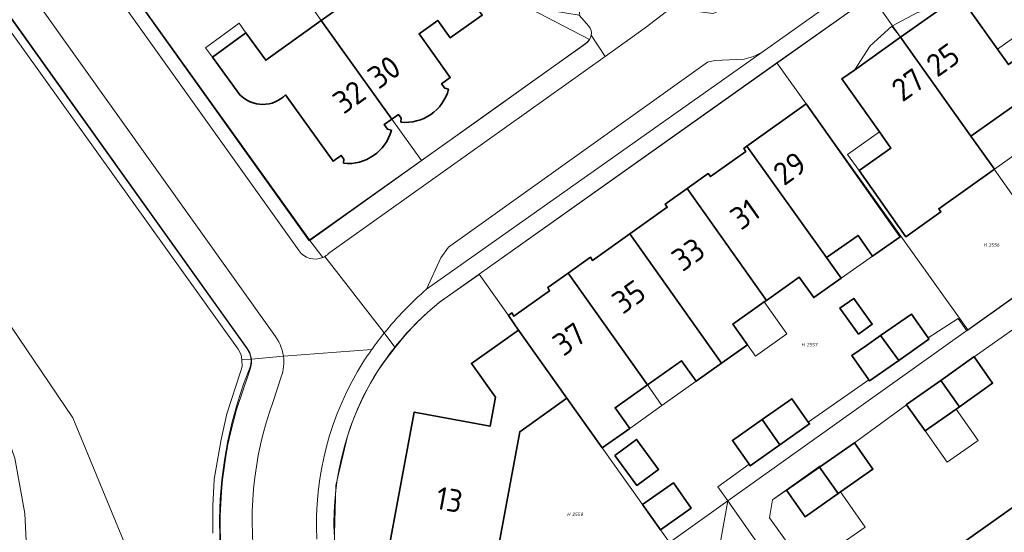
# Model space of a CAD drawing. Header units: metres. Extents: x 104777 to 177370, y 409697 to 438337.
# Tile 72 of 133: x 129737 to 129815, y 423044 to 423085. Entities that reach past the tile are written whole.
import ezdxf
from ezdxf.enums import TextEntityAlignment as Align
from ezdxf.lldxf.tags import DXFTag

# ---------------------------------------------------------------- set-up
doc = ezdxf.new("R2010")
doc.units = ezdxf.units.M
for name, color, linetype, lineweight in [('B-WE-GR-GRAS-GV', 60, 'Continuous', 13), ('B-WE-GR-GROENVOORZIENING-GV', 80, 'Continuous', 18), ('B-WE-GR-HAAG-GV', 90, 'Continuous', 13), ('B-WE-GR-HOUTWAL-GV', 40, 'Continuous', 13), ('B-WE-KG-GRENS_PERCEEL-G', 150, 'KG-PERCEEL-SO', 18), ('B-WE-KG-GRENS_PERCEEL-S', 150, 'Continuous', 25), ('B-WE-OG-BEBOUWING-G', 7, 'Continuous', 35), ('B-WE-OG-BEBOUWING-GV', 7, 'Continuous', 35), ('B-WE-OG-BEBOUWING_HUISNUMMER-T18', 10, 'Continuous', 18), ('B-WE-OG-BEBOUWING_LUIFEL-GV', 7, 'Continuous', 18), ('B-WE-OG-TERREIN_BEGROEID-GV', 7, 'Continuous', 18), ('B-WE-OG-TERREIN_ERF-GV', 7, 'Continuous', 18), ('B-WE-VH-OPENVERHARDING_BETONSTRAATSTEEN-GV', 90, 'Continuous', 18), ('B-WE-VH-OPENVERHARDING_SIERBESTRATING-GV', 90, 'Continuous', 18), ('B-WE-VH-OPENVERHARDING_STRAATBAKSTEEN-GV', 90, 'Continuous', 18), ('B-WE-VH-OPENVERHARDING_TEGEL-GV', 90, 'Continuous', 18)]:
    doc.layers.add(name, color=color, linetype=linetype, lineweight=lineweight)
doc.styles.add('NLCS-ISO', font='NLCS-ISO.ttf')
doc.styles.add('NLCS-ISO-M20-T18', font='NLCS-ISO.ttf', dxfattribs={"height": 0.036})
doc.styles.get("Standard").update_dxf_attribs({"font": 'Romans.shx'})
tags = doc.linetypes.add('KG-PERCEEL-SO', pattern='A,5.5,-2,["P",Standard,S=1.8,R=0,X=-0.5,Y=-0.9],-2,5.5,-2,[5,NLCS.SHX,S=0.75,R=0,X=0,Y=0],-2', length=19).pattern_tags.tags
tags[6] = DXFTag(74, 10)

# ---------------------------------------------------------------- blocks, each defined once
blk = doc.blocks.new('SKG-PERCEELNUMMER-SO')
at = {"style": 'NLCS-ISO', "oblique": 10, "flags": 1}
for tag, p in [('GEMEENTECODE', (0, 2.55)), ('PERCEELGROOTTE', (0, -2.45))]:
    blk.add_attdef(tag, text='', height=1.8, dxfattribs=at).set_placement(p, align=Align.MIDDLE_CENTER)
at = {"style": 'NLCS-ISO', "oblique": 10}
blk.add_attdef('SECTIE', text='', height=1.8, dxfattribs=at).set_placement((-0.5, 0), align=Align.MIDDLE_RIGHT)
blk.add_attdef('PERCEELNUMMER', text='', height=1.8, dxfattribs=at).set_placement((0.5, 0), align=Align.MIDDLE_LEFT)

msp = doc.modelspace()

# ---------------------------------------------------------------- linework, layer by layer
at = {"layer": 'B-WE-GR-GRAS-GV', "ltscale": 20, "flags": 128}
for points in [[(129752.188, 423043.999), (129752.188, 423046.12), (129752.302, 423048.274), (129752.847, 423051.395), (129753.278, 423053.422), (129754.374, 423056.751), (129754.503, 423057.187), (129754.486, 423057.702), (129754.426, 423058.102), (129754.186, 423058.543), (129723.154, 423101.842)], [(129734.352, 423063.047), (129741.112, 423053.116), (129745.169, 423043.271)]]:
    msp.add_lwpolyline(points, dxfattribs=at)
at = {"layer": 'B-WE-GR-GROENVOORZIENING-GV', "ltscale": 20, "flags": 128}
for points in [[(129718.819, 423112.824), (129717.865, 423112.573), (129718.742, 423109.342), (129719.804, 423107.139), (129721.267, 423104.576), (129723.154, 423101.842), (129754.186, 423058.543), (129754.426, 423058.102), (129754.486, 423057.702), (129755.236, 423057.754), (129755.11, 423058.242), (129754.878, 423058.644)], [(129754.878, 423058.644), (129734.517, 423087.137), (129721.663, 423105.488)], [(129754.059, 423053.764), (129755.077, 423056.806), (129755.199, 423057.156), (129755.227, 423057.299), (129755.242, 423057.444), (129755.246, 423057.547), (129755.245, 423057.633), (129755.236, 423057.754), (129754.486, 423057.702), (129754.503, 423057.187), (129754.374, 423056.751), (129753.278, 423053.422), (129752.847, 423051.395), (129752.302, 423048.274), (129752.188, 423046.12), (129752.188, 423043.999)]]:
    msp.add_lwpolyline(points, dxfattribs=at)
at = {"layer": 'B-WE-GR-GROENVOORZIENING-GV', "ltscale": 20}
msp.add_lwpolyline([(129753.336, 423038.804, -0.119184), (129754.059, 423053.764)], format="xyb", dxfattribs=at)
at = {"layer": 'B-WE-GR-HAAG-GV', "ltscale": 20, "flags": 128}
for points in [[(129718.819, 423112.824), (129717.865, 423112.573), (129718.742, 423109.342), (129719.804, 423107.139), (129721.267, 423104.576), (129723.154, 423101.842), (129754.186, 423058.543), (129754.426, 423058.102), (129754.486, 423057.702), (129755.236, 423057.754), (129755.11, 423058.242), (129754.878, 423058.644), (129734.517, 423087.137), (129721.663, 423105.488)], [(129754.059, 423053.764), (129755.077, 423056.806), (129755.199, 423057.156), (129755.227, 423057.299), (129755.242, 423057.444), (129755.246, 423057.547), (129755.245, 423057.633), (129755.236, 423057.754), (129754.486, 423057.702), (129754.503, 423057.187), (129754.374, 423056.751), (129753.278, 423053.422), (129752.847, 423051.395), (129752.302, 423048.274), (129752.188, 423046.12), (129752.188, 423043.999)]]:
    msp.add_lwpolyline(points, dxfattribs=at)
at = {"layer": 'B-WE-GR-HAAG-GV', "ltscale": 20}
msp.add_lwpolyline([(129753.336, 423038.804, -0.119184), (129754.059, 423053.764)], format="xyb", dxfattribs=at)
at = {"layer": 'B-WE-GR-HOUTWAL-GV', "ltscale": 20, "flags": 128}
for points in [[(129753.62, 423007.192), (129759.093, 423015.23), (129761.048, 423017.614), (129755.216, 423023.311), (129749.145, 423033.082), (129745.169, 423043.271), (129741.112, 423053.116), (129734.352, 423063.047), (129726.588, 423074.121), (129721.366, 423084.419), (129717.258, 423094.821), (129713.764, 423107.076), (129711.692, 423110.336), (129709.053, 423108.931), (129709, 423108.905)], [(129693.297, 423082.06), (129696.976, 423080.799), (129709.162, 423076.442), (129718.958, 423072.823), (129722.326, 423070.885), (129725.352, 423068.69), (129727.496, 423066.856), (129729.477, 423064.407), (129730.862, 423062.426), (129734.431, 423055.599), (129735.34, 423053.282), (129736.516, 423049.929), (129737.327, 423045.562), (129737.526, 423041.251), (129737.587, 423031.856), (129738.036, 423026.956), (129739.132, 423019.512), (129740.55, 423014.917), (129743.117, 423011.134), (129746.392, 423007.613), (129747.042, 423007.106), (129747.19, 423006.964)]]:
    msp.add_lwpolyline(points, dxfattribs=at)
at = {"layer": 'B-WE-KG-GRENS_PERCEEL-G', "ltscale": 20, "flags": 128}
for points in [[(129723.428, 423102.582), (129754.892, 423058.564)], [(129768.677, 423073.469), (129766.344, 423076.728), (129760.756, 423084.534), (129759.874, 423085.765), (129755.767, 423091.503), (129757.992, 423093.1), (129757.533, 423093.745)], [(129768.677, 423073.469), (129760.44, 423067.616), (129759.825, 423067.18), (129745.152, 423087.71), (129745.145, 423087.72)], [(129773.905, 423087.255), (129781.959, 423083.038)], [(129796.78, 423081.18), (129804.261, 423086.478)], [(129806.577, 423083.214), (129804.261, 423086.478)], [(129768.677, 423073.469), (129773.288, 423076.745), (129781.636, 423082.69)], [(129781.959, 423083.038), (129781.825, 423082.839), (129781.636, 423082.69)], [(129812.135, 423075.382), (129806.577, 423083.214)], [(129773.257, 423064.464), (129796.78, 423081.18)], [(129811.891, 423060.071), (129796.78, 423081.18)], [(129812.135, 423075.382), (129819.231, 423065.313)], [(129811.891, 423060.071), (129819.231, 423065.313)], [(129770.103, 423062.264), (129773.237, 423064.45)], [(129773.237, 423064.45), (129773.257, 423064.464)], [(129775.563, 423061.206), (129773.257, 423064.464)], [(129766.595, 423058.668), (129767.391, 423059.643), (129768.243, 423060.569), (129769.148, 423061.444), (129770.103, 423062.264)], [(129775.563, 423061.206), (129782.975, 423050.733), (129786.168, 423046.254), (129787.574, 423044.249)], [(129811.891, 423060.071), (129792.909, 423046.539)], [(129754.892, 423058.564), (129755.072, 423058.258), (129755.181, 423057.919), (129755.214, 423057.565), (129755.168, 423057.213)], [(129762.835, 423051.663), (129763.196, 423052.748), (129763.619, 423053.81), (129764.101, 423054.846), (129764.642, 423055.853), (129765.239, 423056.828), (129765.891, 423057.767), (129766.595, 423058.668)], [(129755.168, 423057.213), (129754.614, 423055.765), (129754.129, 423054.293), (129753.714, 423052.799), (129753.371, 423051.287), (129753.099, 423049.761), (129752.9, 423048.224), (129752.774, 423046.679), (129752.721, 423045.129), (129752.742, 423043.579), (129752.836, 423042.032), (129753.003, 423040.491), (129753.243, 423038.959), (129753.555, 423037.441), (129753.939, 423035.939), (129754.394, 423034.456), (129754.918, 423032.998), (129755.51, 423031.565), (129756.17, 423030.162), (129756.896, 423028.792), (129757.685, 423027.458)], [(129767.968, 423028.723), (129765.296, 423032.469), (129763.426, 423036.001), (129762.284, 423039.831), (129761.786, 423043), (129761.923, 423047.772), (129762.835, 423051.663)], [(129796.432, 423046.64), (129800.201, 423049.311)], [(129787.22, 423014.874), (129792.909, 423046.539)], [(129792.909, 423046.539), (129788.306, 423043.258)], [(129792.909, 423046.539), (129800.995, 423035.008), (129806.733, 423026.906)], [(129796.432, 423046.64), (129796.218, 423045.214)], [(129787.574, 423044.249), (129788.306, 423043.258)]]:
    msp.add_lwpolyline(points, dxfattribs=at)
at = {"layer": 'B-WE-OG-BEBOUWING-G', "ltscale": 20, "flags": 128}
for points in [[(129770.828, 423079.104), (129770.519, 423079.188), (129770.271, 423079.534), (129770.962, 423080.028), (129769.48, 423082.101), (129768.491, 423083.485), (129769.972, 423084.544), (129770.961, 423083.16), (129773.483, 423084.963), (129770.676, 423088.891), (129772.067, 423089.977), (129771.212, 423091.175), (129770.104, 423091.768), (129767.933, 423092.931), (129766.888, 423091.003), (129768.537, 423090.105), (129764.97, 423087.551)], [(129764.97, 423087.551), (129760.939, 423084.665), (129760.756, 423084.534), (129766.344, 423076.728), (129766.863, 423077.099), (129767.071, 423076.807), (129767.04, 423076.489)], [(129766.31, 423075.857), (129766.002, 423075.94), (129765.745, 423076.3), (129766.344, 423076.728), (129760.756, 423084.534), (129756.362, 423081.388), (129754.805, 423083.57), (129752.152, 423081.641), (129754.32, 423078.66)], [(129757.936, 423078.653), (129761.688, 423073.4), (129762.337, 423073.864), (129762.554, 423073.56), (129762.522, 423073.242)]]:
    msp.add_lwpolyline(points, dxfattribs=at)
for points in [[(129814.233, 423082.258), (129811.218, 423086.509), (129810.128, 423085.735), (129806.577, 423083.214), (129812.135, 423075.382), (129816.524, 423078.496), (129818.375, 423075.885), (129818.541, 423075.651), (129821.326, 423077.622), (129817.766, 423082.636), (129817.622, 423082.839), (129815.094, 423081.045)], [(129806.577, 423083.214), (129802.915, 423080.614), (129801.928, 423079.914), (129804.898, 423075.731), (129805.807, 423074.451), (129803.287, 423072.662), (129806.982, 423067.434), (129809.765, 423069.41), (129809.592, 423069.654), (129813.987, 423072.772), (129812.135, 423075.382)], [(129794.404, 423074.585), (129800.724, 423065.791), (129803.204, 423067.537), (129804.354, 423065.902), (129806.542, 423067.434), (129799.113, 423077.933)], [(129800.724, 423065.791), (129794.404, 423074.585), (129794.177, 423074.424), (129794.333, 423074.178), (129791.532, 423072.189), (129791.352, 423072.424), (129789.69, 423071.246), (129795.968, 423062.406), (129798.546, 423064.244), (129799.702, 423062.619), (129801.876, 423064.157)], [(129792.418, 423057.429), (129794.465, 423058.875), (129793.306, 423060.509), (129795.79, 423062.279), (129795.968, 423062.406), (129789.69, 423071.246), (129787.958, 423070.017), (129788.122, 423069.769), (129785.153, 423067.657)], [(129786.546, 423055.717), (129789.243, 423057.631), (129790.398, 423056.002), (129792.418, 423057.429), (129785.153, 423067.657), (129782.21, 423065.563), (129782.044, 423065.814), (129780.271, 423064.553)], [(129780.185, 423054.667), (129782.842, 423050.921), (129782.975, 423050.733), (129785.151, 423052.273), (129783.994, 423053.906), (129786.546, 423055.717), (129780.271, 423064.553), (129778.663, 423063.409), (129778.819, 423063.155), (129775.979, 423061.143), (129775.839, 423061.407), (129775.563, 423061.206), (129776.352, 423060.056)], [(129774.266, 423040.224), (129776.456, 423052.015), (129780.185, 423054.667), (129776.352, 423060.056), (129772.63, 423057.412), (129774.527, 423054.739), (129774.113, 423052.445), (129768.106, 423053.566), (129765.914, 423041.778)]]:
    msp.add_lwpolyline(points, close=True, dxfattribs=at)
at = {"layer": 'B-WE-OG-BEBOUWING-G', "ltscale": 20}
for points in [[(129767.04, 423076.489, 0.366218), (129770.828, 423079.104)], [(129754.32, 423078.66, 0.418418), (129757.936, 423078.653)], [(129762.522, 423073.242, 0.366576), (129766.31, 423075.857)]]:
    msp.add_lwpolyline(points, format="xyb", dxfattribs=at)
at = {"layer": 'B-WE-OG-BEBOUWING-GV', "ltscale": 20, "flags": 128}
for points in [[(129770.828, 423079.104), (129770.519, 423079.188), (129770.271, 423079.534), (129770.962, 423080.028), (129769.48, 423082.101), (129768.491, 423083.485), (129769.972, 423084.544), (129770.961, 423083.16), (129773.483, 423084.963), (129770.676, 423088.891), (129772.067, 423089.977), (129771.212, 423091.175), (129770.104, 423091.768), (129767.933, 423092.931), (129766.888, 423091.003), (129768.537, 423090.105), (129764.97, 423087.551)], [(129764.97, 423087.551), (129760.939, 423084.665), (129760.756, 423084.534), (129766.344, 423076.728), (129766.863, 423077.099), (129767.071, 423076.807), (129767.04, 423076.489)], [(129766.31, 423075.857), (129766.002, 423075.94), (129765.745, 423076.3), (129766.344, 423076.728), (129760.756, 423084.534), (129756.362, 423081.388), (129754.805, 423083.57), (129752.152, 423081.641), (129754.32, 423078.66)], [(129757.936, 423078.653), (129761.688, 423073.4), (129762.337, 423073.864), (129762.554, 423073.56), (129762.522, 423073.242)]]:
    msp.add_lwpolyline(points, dxfattribs=at)
for points in [[(129814.233, 423082.258), (129811.218, 423086.509), (129810.128, 423085.735), (129806.577, 423083.214), (129812.135, 423075.382), (129816.524, 423078.496), (129818.375, 423075.885), (129818.541, 423075.651), (129821.326, 423077.622), (129817.766, 423082.636), (129817.622, 423082.839), (129815.094, 423081.045)], [(129806.577, 423083.214), (129802.915, 423080.614), (129801.928, 423079.914), (129804.898, 423075.731), (129805.807, 423074.451), (129803.287, 423072.662), (129806.982, 423067.434), (129809.765, 423069.41), (129809.592, 423069.654), (129813.987, 423072.772), (129812.135, 423075.382)], [(129794.404, 423074.585), (129800.724, 423065.791), (129803.204, 423067.537), (129804.354, 423065.902), (129806.542, 423067.434), (129799.113, 423077.933)], [(129800.724, 423065.791), (129794.404, 423074.585), (129794.177, 423074.424), (129794.333, 423074.178), (129791.532, 423072.189), (129791.352, 423072.424), (129789.69, 423071.246), (129795.968, 423062.406), (129798.546, 423064.244), (129799.702, 423062.619), (129801.876, 423064.157)], [(129792.418, 423057.429), (129794.465, 423058.875), (129793.306, 423060.509), (129795.79, 423062.279), (129795.968, 423062.406), (129789.69, 423071.246), (129787.958, 423070.017), (129788.122, 423069.769), (129785.153, 423067.657)], [(129786.546, 423055.717), (129789.243, 423057.631), (129790.398, 423056.002), (129792.418, 423057.429), (129785.153, 423067.657), (129782.21, 423065.563), (129782.044, 423065.814), (129780.271, 423064.553)], [(129780.185, 423054.667), (129782.842, 423050.921), (129782.975, 423050.733), (129785.151, 423052.273), (129783.994, 423053.906), (129786.546, 423055.717), (129780.271, 423064.553), (129778.663, 423063.409), (129778.819, 423063.155), (129775.979, 423061.143), (129775.839, 423061.407), (129775.563, 423061.206), (129776.352, 423060.056)], [(129803.244, 423059.725), (129804.325, 423060.527), (129802.87, 423062.563), (129801.773, 423061.779)], [(129804.978, 423059.613), (129806.427, 423057.656), (129808.818, 423059.342), (129808.747, 423059.444), (129807.427, 423061.326)], [(129774.266, 423040.224), (129776.456, 423052.015), (129780.185, 423054.667), (129776.352, 423060.056), (129772.63, 423057.412), (129774.527, 423054.739), (129774.113, 423052.445), (129768.106, 423053.566), (129765.914, 423041.778)], [(129806.427, 423057.656), (129804.978, 423059.613), (129803.876, 423058.843), (129802.719, 423058.034), (129804.053, 423056.133), (129804.124, 423056.032)], [(129809.743, 423056.072), (129811.22, 423053.992), (129813.847, 423055.849), (129812.38, 423057.927), (129812.376, 423057.932)], [(129811.22, 423053.992), (129809.743, 423056.072), (129807.035, 423054.158), (129807.039, 423054.152), (129808.507, 423052.075), (129810.955, 423053.805)], [(129795.617, 423052.97), (129797.032, 423050.971), (129799.378, 423052.63), (129799.273, 423052.778), (129797.964, 423054.63)], [(129797.032, 423050.971), (129795.617, 423052.97), (129793.271, 423051.311), (129794.589, 423049.448), (129794.685, 423049.312)], [(129783.966, 423050.136), (129785.71, 423047.767), (129787.44, 423049.04), (129785.692, 423051.414)], [(129802.924, 423051.142), (129800.161, 423049.213), (129801.642, 423047.129), (129801.821, 423047.254), (129804.387, 423049.046)], [(129801.642, 423047.129), (129800.161, 423049.213), (129797.554, 423047.391), (129799.018, 423045.296)], [(129790.013, 423045.96), (129788.606, 423047.964), (129786.168, 423046.254), (129787.574, 423044.249)], [(129812.573, 423040.814), (129812.676, 423040.888), (129817.29, 423034.416), (129817.403, 423034.496), (129822.495, 423038.111), (129816.39, 423046.71), (129811.044, 423042.919)]]:
    msp.add_lwpolyline(points, close=True, dxfattribs=at)
at = {"layer": 'B-WE-OG-BEBOUWING-GV', "ltscale": 20}
for points in [[(129767.04, 423076.489, 0.366218), (129770.828, 423079.104)], [(129754.32, 423078.66, 0.418418), (129757.936, 423078.653)], [(129762.522, 423073.242, 0.366576), (129766.31, 423075.857)]]:
    msp.add_lwpolyline(points, format="xyb", dxfattribs=at)
at = {"layer": 'B-WE-OG-BEBOUWING_LUIFEL-GV', "ltscale": 20, "flags": 128}
for points in [[(129805.873, 423084.088), (129806.577, 423083.214), (129810.128, 423085.735), (129807.898, 423085.177)], [(129752.152, 423081.641), (129754.805, 423083.57), (129754.265, 423084.313), (129751.612, 423082.384)], [(129802.915, 423080.614), (129806.577, 423083.214), (129805.873, 423084.088), (129804.178, 423082.536)], [(129814.233, 423082.258), (129815.094, 423081.045), (129817.622, 423082.839), (129816.761, 423084.052)], [(129813.987, 423072.772), (129818.375, 423075.885), (129816.524, 423078.496), (129812.135, 423075.382)], [(129804.898, 423075.731), (129802.377, 423073.949), (129803.287, 423072.662), (129805.807, 423074.451)], [(129801.876, 423064.157), (129804.354, 423065.902), (129803.204, 423067.537), (129800.724, 423065.791)], [(129794.465, 423058.875), (129795.09, 423057.993), (129797.578, 423059.758), (129795.79, 423062.279), (129793.306, 423060.509)], [(129787.704, 423054.087), (129790.398, 423056.002), (129789.243, 423057.631), (129786.546, 423055.717)], [(129785.151, 423052.273), (129787.704, 423054.087), (129786.546, 423055.717), (129783.994, 423053.906)], [(129810.955, 423053.805), (129808.507, 423052.075), (129810.252, 423049.605), (129812.7, 423051.335)], [(129797.554, 423047.391), (129796.432, 423046.64), (129796.218, 423045.214), (129799.071, 423041.19), (129803.766, 423044.469), (129801.821, 423047.254), (129801.642, 423047.129), (129799.018, 423045.296)]]:
    msp.add_lwpolyline(points, close=True, dxfattribs=at)
at = {"layer": 'B-WE-OG-TERREIN_BEGROEID-GV', "ltscale": 20, "flags": 128}
msp.add_lwpolyline([(129747.19, 423006.964), (129747.042, 423007.106), (129746.392, 423007.613), (129743.117, 423011.134), (129740.55, 423014.917), (129739.132, 423019.512), (129738.036, 423026.956), (129737.587, 423031.856), (129737.526, 423041.251), (129737.327, 423045.562), (129736.516, 423049.929), (129735.34, 423053.282), (129734.431, 423055.599), (129730.862, 423062.426), (129729.477, 423064.407), (129727.496, 423066.856), (129725.352, 423068.69), (129722.326, 423070.885), (129718.958, 423072.823), (129709.162, 423076.442), (129696.976, 423080.799), (129693.297, 423082.06)], dxfattribs=at)
at = {"layer": 'B-WE-OG-TERREIN_ERF-GV', "ltscale": 20, "flags": 128}
for points in [[(129754.32, 423078.66), (129752.152, 423081.641), (129754.805, 423083.57), (129756.362, 423081.388), (129760.756, 423084.534), (129760.939, 423084.665), (129764.97, 423087.551), (129768.537, 423090.105), (129766.888, 423091.003), (129763.794, 423092.708), (129759.24, 423095.218), (129759.718, 423097.862), (129759.99, 423099.367), (129760.451, 423101.921), (129760.913, 423104.475), (129761.395, 423107.145), (129762.339, 423112.587), (129764.883, 423127.32), (129765.358, 423130.019), (129765.81, 423132.588), (129766.263, 423135.158)], [(129731.104, 423107.392), (129746.74, 423085.415), (129759.796, 423067.114), (129759.847, 423067.151), (129768.667, 423073.44), (129777.67, 423079.86), (129781.643, 423082.693)], [(129781.925, 423084.1), (129781.163, 423084.947), (129777.264, 423085.579), (129776.602, 423086.628), (129773.32, 423089.569), (129773.035, 423093.179), (129772.089, 423092.723), (129770.104, 423091.768), (129771.212, 423091.175), (129772.067, 423089.977), (129770.676, 423088.891), (129773.483, 423084.963), (129770.961, 423083.16), (129769.972, 423084.544), (129768.491, 423083.485), (129769.48, 423082.101), (129770.962, 423080.028), (129770.271, 423079.534), (129770.519, 423079.188), (129770.828, 423079.104)], [(129808.436, 423089.446), (129770.077, 423062.232)], [(129762.522, 423073.242), (129762.554, 423073.56), (129762.337, 423073.864), (129761.688, 423073.4), (129757.936, 423078.653)], [(129765.914, 423041.778), (129768.106, 423053.566), (129774.113, 423052.445), (129774.527, 423054.739), (129772.63, 423057.412), (129776.352, 423060.056), (129775.563, 423061.206), (129775.839, 423061.407), (129775.979, 423061.143), (129778.819, 423063.155), (129778.663, 423063.409), (129780.271, 423064.553), (129782.044, 423065.814), (129782.21, 423065.563), (129785.153, 423067.657), (129788.122, 423069.769), (129787.958, 423070.017), (129789.69, 423071.246), (129791.352, 423072.424), (129791.532, 423072.189), (129794.333, 423074.178), (129794.177, 423074.424), (129794.404, 423074.585), (129799.113, 423077.933), (129806.542, 423067.434), (129804.354, 423065.902), (129803.204, 423067.537), (129800.724, 423065.791), (129801.876, 423064.157), (129799.702, 423062.619), (129798.546, 423064.244), (129795.968, 423062.406), (129795.79, 423062.279), (129793.306, 423060.509), (129794.465, 423058.875), (129792.418, 423057.429), (129790.398, 423056.002), (129789.243, 423057.631), (129786.546, 423055.717), (129783.994, 423053.906), (129785.151, 423052.273), (129782.975, 423050.733), (129782.842, 423050.921), (129780.185, 423054.667), (129776.456, 423052.015), (129774.266, 423040.224)], [(129767.04, 423076.489), (129767.071, 423076.807), (129766.863, 423077.099), (129766.344, 423076.728), (129765.745, 423076.3), (129766.002, 423075.94), (129766.31, 423075.857)], [(129800.995, 423035.008), (129792.909, 423046.539), (129792.126, 423047.656), (129794.589, 423049.448), (129793.271, 423051.311), (129795.617, 423052.97), (129797.964, 423054.63), (129799.273, 423052.778), (129804.053, 423056.133), (129802.719, 423058.034), (129803.876, 423058.843), (129804.978, 423059.613), (129807.427, 423061.326), (129808.747, 423059.444), (129811.121, 423060.98), (129811.816, 423060.004), (129830.699, 423073.451)], [(129811.044, 423042.919), (129816.39, 423046.71), (129821.485, 423050.323), (129826.58, 423053.936), (129831.675, 423057.549), (129837.026, 423061.343), (129838.547, 423059.23), (129842.614, 423062.115), (129842.837, 423062.273), (129847.346, 423065.471), (129847.855, 423064.753), (129850.098, 423066.344), (129853.737, 423061.216), (129851.494, 423059.625), (129852.796, 423057.79), (129848.278, 423054.584), (129843.746, 423051.368), (129842.867, 423052.574), (129837.774, 423048.958), (129832.681, 423045.342)], [(129817.294, 423061.397), (129812.38, 423057.927), (129813.847, 423055.849), (129811.22, 423053.992), (129810.955, 423053.805), (129808.507, 423052.075), (129807.039, 423054.152), (129802.924, 423051.142), (129804.387, 423049.046), (129801.821, 423047.254), (129801.642, 423047.129), (129799.018, 423045.296), (129797.554, 423047.391), (129796.432, 423046.64), (129796.218, 423045.214), (129799.071, 423041.19)]]:
    msp.add_lwpolyline(points, dxfattribs=at)
for points in [[(129810.128, 423085.735), (129811.218, 423086.509), (129814.233, 423082.258), (129815.094, 423081.045), (129817.622, 423082.839), (129817.766, 423082.636), (129821.326, 423077.622), (129818.541, 423075.651), (129818.375, 423075.885), (129816.524, 423078.496), (129812.135, 423075.382), (129813.987, 423072.772), (129809.592, 423069.654), (129809.765, 423069.41), (129806.982, 423067.434), (129803.287, 423072.662), (129805.807, 423074.451), (129804.898, 423075.731), (129801.928, 423079.914), (129802.915, 423080.614), (129806.577, 423083.214)], [(129803.244, 423059.725), (129801.773, 423061.779), (129802.87, 423062.563), (129804.325, 423060.527)], [(129783.966, 423050.136), (129785.692, 423051.414), (129787.44, 423049.04), (129785.71, 423047.767)], [(129790.013, 423045.96), (129787.574, 423044.249), (129786.168, 423046.254), (129788.606, 423047.964)]]:
    msp.add_lwpolyline(points, close=True, dxfattribs=at)
at = {"layer": 'B-WE-OG-TERREIN_ERF-GV', "ltscale": 20}
for points in [[(129782.105, 423083.365, 0.204165), (129781.925, 423084.1)], [(129781.643, 423082.693, 0.222433), (129782.105, 423083.365)], [(129770.828, 423079.104, -0.366218), (129767.04, 423076.489)], [(129757.936, 423078.653, -0.418418), (129754.32, 423078.66)], [(129766.31, 423075.857, -0.366576), (129762.522, 423073.242)], [(129770.077, 423062.232, 0.052928), (129766.576, 423058.693)], [(129766.576, 423058.693, 0.021597), (129765.385, 423057.063)], [(129765.385, 423057.063, 0.154249), (129761.77, 423043.91)]]:
    msp.add_lwpolyline(points, format="xyb", dxfattribs=at)
at = {"layer": 'B-WE-VH-OPENVERHARDING_BETONSTRAATSTEEN-GV', "ltscale": 20, "flags": 128}
for points in [[(129758.998, 423066.323), (129730.375, 423106.382)], [(129725.737, 423103.552), (129757.001, 423059.724)], [(129787.762, 423096.419), (129787.158, 423096.525), (129784.129, 423097.152), (129783.167, 423097.313), (129782.908, 423095.716), (129782.903, 423095.683), (129782.655, 423094.151), (129782.439, 423092.818), (129781.163, 423084.947), (129781.925, 423084.1)], [(129807.08, 423096.028), (129804.737, 423094.122), (129792.472, 423085.417), (129791.75, 423085.096), (129788.414, 423085.519), (129786.38, 423083.949), (129783.218, 423081.699), (129761.432, 423066.198)], [(129769.074, 423063.277), (129770.216, 423065.772), (129770.83, 423066.613), (129791.3, 423081.235), (129791.876, 423081.379), (129794.21, 423081.481), (129794.943, 423081.676), (129795.635, 423082.035), (129807.494, 423090.454)], [(129782.105, 423083.365), (129783.218, 423081.699), (129786.38, 423083.949), (129788.414, 423085.519), (129787.937, 423085.579)], [(129761.029, 423065.871), (129765.746, 423059.828)], [(129765.746, 423059.828), (129761.029, 423065.871)], [(129764.759, 423058.527), (129757.765, 423057.991)], [(129757.765, 423057.991), (129764.759, 423058.527)], [(129757.598, 423056.366), (129756.944, 423054.414)]]:
    msp.add_lwpolyline(points, dxfattribs=at)
at = {"layer": 'B-WE-VH-OPENVERHARDING_BETONSTRAATSTEEN-GV', "ltscale": 20}
for points in [[(129781.925, 423084.1, -0.204165), (129782.105, 423083.365)], [(129760.883, 423065.798, -0.353871), (129758.998, 423066.323)], [(129761.029, 423065.871, -0.021918), (129760.883, 423065.798)], [(129761.432, 423066.198, -0.08515), (129761.029, 423065.871)], [(129765.746, 423059.828, -0.04452), (129769.074, 423063.277)], [(129757.001, 423059.724, -0.139974), (129757.765, 423057.991)], [(129764.759, 423058.527, -0.014821), (129765.746, 423059.828)], [(129764.107, 423057.568, -0.010525), (129764.759, 423058.527)], [(129757.765, 423057.991, -0.12006), (129757.598, 423056.366)], [(129760.42, 423043.532, -0.156107), (129764.107, 423057.568)], [(129756.944, 423054.414, 0.126969), (129755.655, 423040.434)]]:
    msp.add_lwpolyline(points, format="xyb", dxfattribs=at)
at = {"layer": 'B-WE-VH-OPENVERHARDING_SIERBESTRATING-GV', "ltscale": 20, "flags": 128}
msp.add_lwpolyline([(129795.635, 423082.035), (129794.943, 423081.676), (129794.21, 423081.481), (129791.876, 423081.379), (129791.3, 423081.235), (129770.83, 423066.613), (129770.216, 423065.772), (129769.074, 423063.277)], close=True, dxfattribs=at)
at = {"layer": 'B-WE-VH-OPENVERHARDING_STRAATBAKSTEEN-GV', "ltscale": 20, "flags": 128}
for points in [[(129760.883, 423065.798), (129759.847, 423067.151), (129759.796, 423067.114), (129746.74, 423085.415), (129731.104, 423107.392)], [(129730.375, 423106.382), (129758.998, 423066.323)], [(129721.663, 423105.488), (129734.517, 423087.137), (129754.878, 423058.644), (129755.11, 423058.242), (129755.236, 423057.754), (129757.765, 423057.991)], [(129757.001, 423059.724), (129725.737, 423103.552)], [(129807.494, 423090.454), (129795.635, 423082.035), (129769.074, 423063.277)], [(129770.077, 423062.232), (129808.436, 423089.446)], [(129781.643, 423082.693), (129777.67, 423079.86), (129768.667, 423073.44), (129759.847, 423067.151), (129760.883, 423065.798)], [(129761.432, 423066.198), (129783.218, 423081.699), (129782.105, 423083.365)], [(129765.746, 423059.828), (129766.576, 423058.693)], [(129766.576, 423058.693), (129765.746, 423059.828)], [(129757.765, 423057.991), (129755.236, 423057.754), (129755.245, 423057.633), (129755.246, 423057.547), (129755.242, 423057.444), (129755.227, 423057.299), (129755.199, 423057.156), (129755.077, 423056.806), (129754.059, 423053.764)], [(129756.944, 423054.414), (129757.598, 423056.366)]]:
    msp.add_lwpolyline(points, dxfattribs=at)
at = {"layer": 'B-WE-VH-OPENVERHARDING_STRAATBAKSTEEN-GV', "ltscale": 20}
for points in [[(129782.105, 423083.365, -0.222433), (129781.643, 423082.693)], [(129758.998, 423066.323, 0.353871), (129760.883, 423065.798)], [(129760.883, 423065.798, 0.021918), (129761.029, 423065.871)], [(129761.029, 423065.871, 0.08515), (129761.432, 423066.198)], [(129769.074, 423063.277, 0.04452), (129765.746, 423059.828)], [(129766.576, 423058.693, -0.052928), (129770.077, 423062.232)], [(129757.765, 423057.991, 0.139974), (129757.001, 423059.724)], [(129765.746, 423059.828, 0.014821), (129764.759, 423058.527)], [(129764.759, 423058.527, 0.010525), (129764.107, 423057.568)], [(129765.385, 423057.063, -0.021597), (129766.576, 423058.693)], [(129757.598, 423056.366, 0.12006), (129757.765, 423057.991)], [(129764.107, 423057.568, 0.156107), (129760.42, 423043.532)], [(129761.77, 423043.91, -0.154249), (129765.385, 423057.063)], [(129755.655, 423040.434, -0.126969), (129756.944, 423054.414)], [(129754.059, 423053.764, 0.119184), (129753.336, 423038.804)]]:
    msp.add_lwpolyline(points, format="xyb", dxfattribs=at)
at = {"layer": 'B-WE-VH-OPENVERHARDING_TEGEL-GV', "ltscale": 20, "flags": 128}
for points in [[(129830.699, 423073.451), (129811.816, 423060.004), (129811.121, 423060.98), (129808.747, 423059.444), (129808.818, 423059.342), (129806.427, 423057.656), (129804.124, 423056.032), (129804.053, 423056.133), (129799.273, 423052.778), (129799.378, 423052.63), (129797.032, 423050.971), (129794.685, 423049.312), (129794.589, 423049.448), (129792.126, 423047.656), (129792.909, 423046.539), (129800.995, 423035.008)], [(129799.071, 423041.19), (129796.218, 423045.214), (129796.432, 423046.64), (129797.554, 423047.391), (129800.161, 423049.213), (129802.924, 423051.142), (129807.039, 423054.152), (129807.035, 423054.158), (129809.743, 423056.072), (129812.376, 423057.932), (129812.38, 423057.927), (129817.294, 423061.397)]]:
    msp.add_lwpolyline(points, dxfattribs=at)

# ---------------------------------------------------------------- block references
at = {"layer": 'B-WE-KG-GRENS_PERCEEL-S', "ltscale": 20, "xscale": 0.15, "yscale": 0.15, "zscale": 0.15}
for p, values in [((129813.458, 423066.782), {'PERCEELNUMMER': '2556', 'SECTIE': 'H'}), ((129799.063, 423058.893), {'PERCEELNUMMER': '2557', 'SECTIE': 'H'}), ((129780.526, 423045.484), {'PERCEELNUMMER': '2558', 'SECTIE': 'H'})]:
    msp.add_blockref('SKG-PERCEELNUMMER-SO', p, dxfattribs=at).add_auto_attribs(values)

# ---------------------------------------------------------------- texts
at = {"layer": 'B-WE-OG-BEBOUWING_HUISNUMMER-T18', "ltscale": 20, "style": 'NLCS-ISO-M20-T18'}
for s, rotation, p in [('25', 35.4, (129809.924, 423081.42)), ('30', 35.6, (129765.731, 423080.467)), ('27', 35.4, (129807.158, 423079.457)), ('32', 35.5, (129762.967, 423078.491)), ('29', 35.3, (129797.814, 423072.843)), ('31', 35.4, (129794.264, 423069.223)), ('33', 35.4, (129789.784, 423066.043)), ('35', 35.4, (129785.076, 423062.693)), ('37', 35.3, (129780.365, 423059.348)), ('13', 349.5, (129770.887, 423046.642))]:
    msp.add_text(s, height=1.8, rotation=rotation, dxfattribs=at).set_placement(p, align=Align.MIDDLE)

doc.saveas('drawing.dxf')
